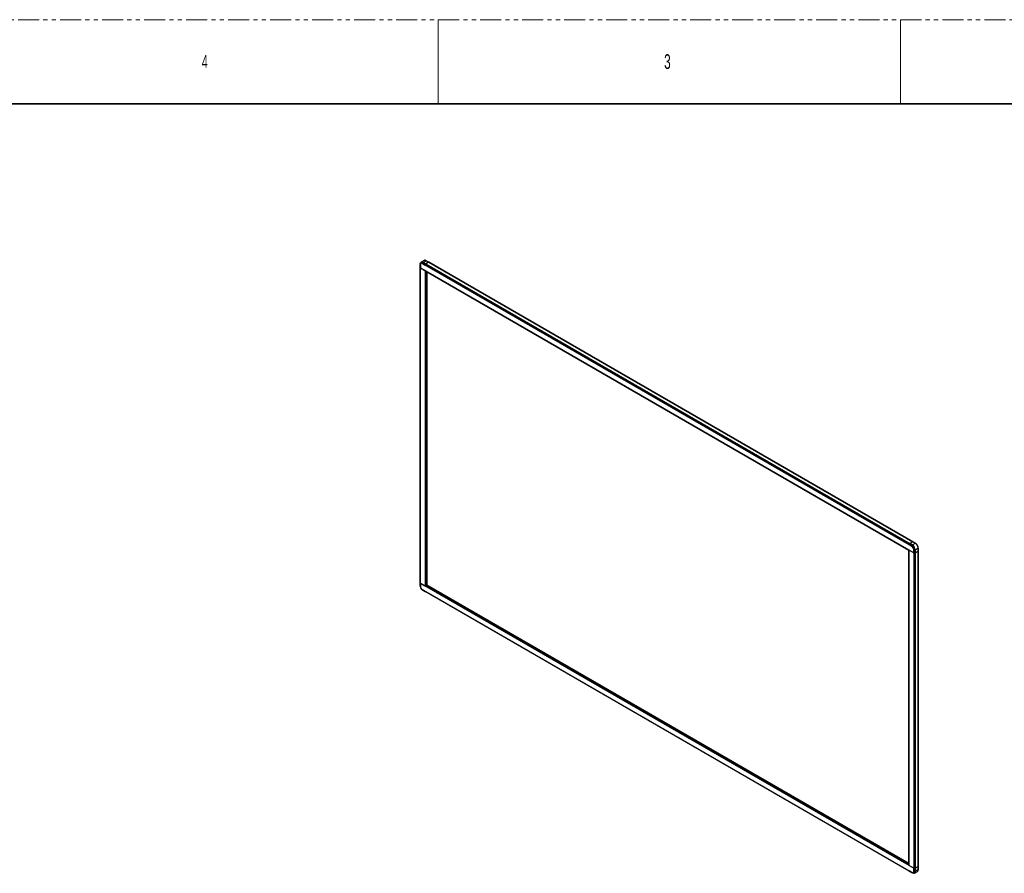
# Model space of a CAD drawing. Header units: millimetres. Extents: x 0 to 1118, y 0 to 864.
# Tile 88 of 256: x 572 to 870, y 606 to 864. Entities that reach past the tile are written whole.
import ezdxf

# ---------------------------------------------------------------- set-up
doc = ezdxf.new("R2010")
doc.units = ezdxf.units.MM
doc.linetypes.add('PHANTOM', pattern=[12.7, 6.35, -1.27, 1.27, -1.27, 1.27, -1.27])
doc.styles.add('SLDTEXTSTYLE4', font='TXT', dxfattribs={"width": 0.6})

msp = doc.modelspace()

# ---------------------------------------------------------------- linework, layer by layer
at = {"color": 7, "linetype": 'PHANTOM', "lineweight": 18}
msp.add_line((0, 863.6), (1117.6, 863.6), dxfattribs=at)
at = {"color": 7, "linetype": 'Continuous', "lineweight": 18}
for p, q in [((698.5, 863.6), (698.5, 838.2)), ((838.2, 863.6), (838.2, 838.2))]:
    msp.add_line(p, q, dxfattribs=at)
at = {"color": 7, "linetype": 'Continuous', "lineweight": 35}
msp.add_line((12.7, 838.2), (1104.9, 838.2), dxfattribs=at)
at = {"color": 7, "linetype": 'Continuous', "lineweight": 25}
for p, q in [((693.0742, 789.7585), (693.0742, 789.5663)), ((693.0742, 789.5663), (693.0742, 788.6477)), ((693.0816, 788.6375), (693.0816, 789.5561)), ((693.1007, 789.5451), (693.1007, 788.6264)), ((693.1096, 789.5399), (693.1096, 788.6213)), ((693.3682, 789.9894), (693.2934, 789.9463)), ((694.2218, 790.8286), (693.3275, 790.3124)), ((693.7371, 789.9347), (694.5326, 789.4755)), ((694.5326, 789.4533), (693.7371, 789.9126)), ((693.7371, 789.9023), (694.5415, 789.438)), ((693.7423, 789.9521), (693.9087, 790.2404)), ((694.5378, 789.4929), (693.7423, 789.9521)), ((693.9087, 790.2404), (694.7042, 789.7812)), ((693.9212, 790.2536), (694.8155, 790.7698)), ((694.7167, 789.7944), (693.9212, 790.2536)), ((694.5326, 789.4533), (694.5326, 789.4755)), ((694.7042, 789.7812), (694.5378, 789.4929)), ((694.5415, 789.438), (694.5434, 789.479)), ((694.5415, 789.4788), (840.8652, 705.008)), ((694.5434, 789.479), (694.7191, 789.7833)), ((695.611, 790.3106), (694.7167, 789.7944)), ((694.7183, 789.785), (841.042, 705.3141)), ((695.6198, 790.3055), (694.7191, 789.7855)), ((694.8155, 790.7698), (695.611, 790.3106)), ((695.6422, 790.3137), (694.8467, 790.7729)), ((695.6198, 790.3055), (841.9435, 705.8346)), ((841.9748, 705.8377), (695.6511, 790.3086)), ((693.0742, 788.6477), (693.0742, 788.6375)), ((693.0742, 788.6375), (693.0742, 693.3333)), ((693.0816, 788.6375), (693.1007, 788.6264)), ((693.0816, 693.3231), (693.0816, 788.6273)), ((694.5049, 787.8057), (693.0816, 788.6273)), ((693.1007, 788.6264), (693.1096, 788.6315)), ((693.1096, 788.6213), (694.496, 787.821)), ((694.496, 787.821), (840.9107, 703.2976)), ((694.5326, 787.7845), (694.5326, 692.4906)), ((694.5715, 787.7625), (694.7612, 787.5799)), ((694.7612, 787.5799), (694.7612, 692.6072)), ((840.7979, 703.2747), (694.7612, 787.5799)), ((694.7811, 787.5647), (840.7945, 703.273)), ((694.8582, 692.6641), (694.8582, 787.5202)), ((695.0859, 787.3887), (695.0859, 692.7947)), ((841.9435, 705.8346), (841.0428, 705.3124)), ((841.9524, 705.8295), (841.0581, 705.3133)), ((841.9524, 705.8295), (842.7479, 705.3703)), ((842.7791, 705.3734), (841.9836, 705.8326)), ((840.7947, 703.2732), (840.7947, 608.3266)), ((840.8611, 703.3113), (840.7979, 703.2747)), ((840.7979, 608.302), (840.7979, 703.2747)), ((840.8652, 704.9671), (840.8652, 705.007)), ((840.874, 704.9722), (840.8652, 704.9671)), ((841.6695, 704.5028), (840.8652, 704.9671)), ((841.0428, 705.3124), (840.8671, 705.0081)), ((840.874, 704.9944), (841.6695, 704.5352)), ((840.874, 704.9944), (840.874, 704.9722)), ((841.6695, 704.513), (840.874, 704.9722)), ((840.874, 608.0095), (840.874, 703.3034)), ((840.8792, 705.0118), (841.0456, 705.3001)), ((841.6747, 704.5526), (840.8792, 705.0118)), ((840.9018, 703.2925), (842.3251, 702.4708)), ((842.2971, 702.4972), (840.9107, 703.2976)), ((841.0456, 705.3001), (841.8411, 704.8408)), ((841.8536, 704.854), (841.0581, 705.3133)), ((841.8411, 704.8408), (841.6747, 704.5526)), ((842.7479, 705.3703), (841.8536, 704.854)), ((842.2971, 703.4158), (842.2971, 702.4972)), ((842.2971, 702.4972), (842.3059, 702.5023)), ((842.3059, 702.4921), (842.3059, 703.4107)), ((842.3059, 702.4921), (842.3251, 702.481)), ((842.3251, 703.3996), (842.3251, 702.481)), ((842.3251, 702.4708), (842.3251, 607.1666)), ((842.3428, 703.3954), (842.6756, 703.3954)), ((842.3428, 702.4768), (842.3428, 703.3954)), ((842.6756, 702.4768), (842.3428, 702.4768)), ((842.3428, 702.4666), (842.6756, 702.4666)), ((842.3428, 607.1624), (842.3428, 702.4666)), ((842.6756, 703.3954), (842.6756, 702.4768)), ((842.6756, 702.4666), (842.6756, 607.1624)), ((842.6933, 703.3996), (843.5876, 703.9159)), ((842.6933, 702.481), (842.6933, 703.3996)), ((843.5876, 702.9973), (842.6933, 702.481)), ((842.6933, 702.4708), (843.5876, 702.9871)), ((842.6933, 607.1666), (842.6933, 702.4708)), ((843.5876, 703.9159), (843.5876, 702.9973)), ((843.5876, 702.9871), (843.5876, 607.6829)), ((843.6059, 703.0228), (843.6059, 703.9414)), ((843.6059, 607.7084), (843.6059, 703.0126)), ((693.0742, 693.3333), (693.0742, 693.3231)), ((693.0742, 693.3231), (693.0742, 692.4045)), ((694.5049, 692.5015), (693.0816, 693.3231)), ((693.0816, 692.3943), (693.0816, 693.3129)), ((693.1007, 693.3018), (693.0816, 693.3129)), ((693.1007, 693.3018), (693.1096, 693.3069)), ((693.1007, 693.3018), (693.1007, 692.3832)), ((693.1096, 693.2967), (693.1184, 693.3018)), ((693.1096, 692.3781), (693.1096, 693.2967)), ((693.1096, 693.2967), (694.496, 692.4964)), ((693.7371, 691.2912), (694.5415, 690.8268)), ((693.7371, 691.281), (694.5326, 690.8217)), ((694.5326, 690.7996), (693.7371, 691.2588)), ((693.7423, 691.2473), (694.5378, 690.7881)), ((693.9087, 691.1512), (693.7423, 691.2473)), ((694.7042, 690.692), (693.9087, 691.1512)), ((840.9107, 607.973), (694.496, 692.4964)), ((694.5326, 690.8217), (694.5415, 690.8268)), ((694.5326, 690.7996), (694.5326, 690.8217)), ((694.5378, 690.7881), (694.7042, 690.692)), ((694.5415, 690.8268), (694.5415, 690.7869)), ((840.8652, 606.3151), (694.5415, 690.786)), ((694.5715, 692.4976), (694.5836, 692.5047)), ((694.5847, 692.5053), (694.7612, 692.6072)), ((840.8704, 606.3121), (694.7183, 690.6839)), ((694.7612, 692.6072), (840.7979, 608.302)), ((694.8251, 692.6441), (694.8685, 692.6692)), ((694.8508, 692.659), (694.8251, 692.6441)), ((694.8685, 692.6692), (840.7947, 608.4278)), ((695.0859, 692.7947), (840.7947, 608.6788)), ((843.6141, 611.2975), (843.6848, 611.3383)), ((843.6141, 611.2975), (843.6141, 606.9122)), ((843.6848, 606.9531), (843.6848, 611.3383)), ((840.8611, 608.0464), (840.7979, 608.302)), ((840.9018, 607.9883), (842.3251, 607.1666)), ((842.2971, 607.1726), (840.9107, 607.973)), ((842.6933, 607.1666), (843.5876, 607.6829)), ((843.5876, 607.6727), (842.6933, 607.1564)), ((843.5876, 607.6727), (843.5876, 606.7541)), ((843.6059, 606.7796), (843.6059, 607.6982)), ((841.6695, 605.8916), (840.8652, 606.3559)), ((840.8652, 606.3559), (840.8671, 606.3172)), ((840.874, 606.3406), (840.874, 606.3185)), ((840.874, 606.3406), (841.6695, 605.8814)), ((841.6695, 605.8592), (840.874, 606.3185)), ((841.042, 606.213), (840.8792, 606.307)), ((840.8792, 606.307), (841.6747, 605.8478)), ((841.0456, 606.2109), (840.8792, 606.307)), ((841.8411, 605.7517), (841.0456, 606.2109)), ((841.6747, 605.8478), (841.8411, 605.7517)), ((842.1133, 605.8477), (842.188, 605.8908)), ((842.3059, 607.1777), (842.2971, 607.1726)), ((842.2971, 606.254), (842.2971, 607.1726)), ((842.3059, 607.1675), (842.3148, 607.1726)), ((842.3251, 607.1564), (842.3059, 607.1675)), ((842.3059, 606.2489), (842.3059, 607.1675)), ((842.3251, 607.1564), (842.3251, 606.2378)), ((842.6756, 607.1624), (842.3428, 607.1624)), ((842.3428, 607.1522), (842.6756, 607.1522)), ((842.3428, 606.2336), (842.3428, 607.1522)), ((842.6756, 606.2336), (842.3428, 606.2336)), ((842.4473, 605.6941), (843.3416, 606.2104)), ((842.6756, 607.1522), (842.6756, 606.2336)), ((842.6933, 606.2378), (842.6933, 607.1564)), ((843.5876, 606.7541), (842.6933, 606.2378)), ((843.6141, 606.9122), (843.6059, 606.7921)), ((843.6848, 606.9531), (843.6141, 606.9122))]:
    msp.add_line(p, q, dxfattribs=at)
at = {"color": 8, "linetype": 'Continuous', "lineweight": 25}
for p, q in [((693.1007, 789.5451), (693.1096, 789.5502)), ((693.7371, 789.9023), (693.746, 789.9075)), ((694.5049, 787.8057), (694.5093, 787.8082)), ((694.8251, 787.5393), (694.8251, 692.6441)), ((694.8508, 787.5245), (694.8508, 692.659)), ((840.9018, 703.2925), (840.9062, 703.295)), ((841.6783, 704.5079), (841.6695, 704.5028)), ((842.2971, 703.4158), (842.3059, 703.4209)), ((693.1096, 692.3883), (693.1007, 692.3832)), ((693.7371, 691.281), (693.746, 691.2861)), ((694.5049, 692.5015), (694.496, 692.4964)), ((694.8251, 692.6441), (840.7947, 608.3777)), ((840.9195, 607.9781), (840.9107, 607.973)), ((841.6784, 605.8865), (841.6695, 605.8814)), ((842.3059, 606.2591), (842.2971, 606.254))]:
    msp.add_line(p, q, dxfattribs=at)
at = {"color": 7, "linetype": 'Continuous', "lineweight": 25, "flags": 128}
for points in [[(693.0742, 789.7585), (693.0903, 789.9372), (693.1378, 790.0906), (693.2149, 790.2127), (693.3187, 790.2988), (693.4451, 790.3456), (693.5894, 790.3514), (693.7459, 790.3159), (693.9087, 790.2404)], [(693.9212, 790.2536), (693.7574, 790.3295), (693.5999, 790.3653), (693.4547, 790.3595), (693.3275, 790.3124), (693.2231, 790.2257), (693.1757, 790.1605)], [(843.6059, 611.3778), (843.609, 611.3602), (843.6141, 611.2975)], [(842.6756, 606.2336), (842.6596, 606.0549), (842.6121, 605.9015), (842.535, 605.7794), (842.4312, 605.6933), (842.3048, 605.6464), (842.1605, 605.6407), (842.0039, 605.6762), (841.8411, 605.7517)], [(842.2635, 605.6397), (842.3201, 605.647), (842.4474, 605.6942), (842.5518, 605.7808), (842.6294, 605.9037), (842.6772, 606.058), (842.6933, 606.2378)]]:
    msp.add_lwpolyline(points, dxfattribs=at)
at = {"color": 7, "linetype": 'Continuous', "lineweight": 25}
for centre, radius, start, end in [((693.4815, 789.6324), 0.4126, 50.796715, 189.214037), ((693.0867, 789.5676), 0.0126, 185.694799, 245.625342), ((693.4812, 789.621), 0.4049, 50.796715, 189.214037), ((693.4887, 789.608), 0.393, 50.796715, 189.214037), ((693.4922, 789.602), 0.3876, 50.796715, 189.214037), ((693.7732, 789.9335), 0.0361, 148.856272, 178.043501), ((693.9403, 790.223), 0.0361, 121.954672, 151.144391), ((694.5687, 789.4743), 0.0361, 148.856272, 178.043501), ((694.7358, 789.7638), 0.0361, 121.954672, 151.144391), ((695.6286, 790.2874), 0.0291, 52.383895, 127.327621), ((695.6381, 790.2799), 0.0314, 65.692881, 125.617577), ((693.0867, 788.649), 0.0126, 185.694799, 245.625342), ((693.0867, 788.6388), 0.0126, 185.694799, 245.625342), ((694.4308, 787.6798), 0.1461, 45.771361, 59.510784), ((841.9612, 705.8114), 0.0291, 52.383895, 127.327621), ((841.9707, 705.8039), 0.0314, 65.692881, 125.617577), ((840.9101, 704.9932), 0.0361, 148.856272, 178.043501), ((840.8552, 703.2143), 0.0911, 59.213852, 78.059949), ((841.0772, 705.2827), 0.0361, 121.954672, 151.144391), ((841.7056, 704.5339), 0.0361, 148.856272, 178.043501), ((840.9018, 703.3349), 1.4248, 2.605478, 57.394522), ((840.9242, 703.3479), 1.3831, 2.605478, 57.394522), ((840.9346, 703.3538), 1.3639, 2.605478, 57.394522), ((840.8923, 703.3294), 1.452, 2.605478, 57.394522), ((841.8727, 704.8234), 0.0361, 121.954672, 151.144391), ((840.8638, 703.313), 1.8137, 2.605478, 57.394522), ((840.8703, 703.3167), 1.825, 2.605478, 57.394522), ((842.3421, 703.4315), 0.0361, 241.959761, 271.144097), ((842.3421, 702.5129), 0.0361, 241.959761, 271.144097), ((842.3421, 702.5027), 0.0361, 241.959761, 271.144097), ((842.6764, 703.4315), 0.0361, 268.855903, 298.040239), ((842.6764, 702.5129), 0.0361, 268.855903, 298.040239), ((842.6764, 702.5027), 0.0361, 268.855903, 298.040239), ((841.7645, 703.8329), 1.825, 2.605478, 57.394522), ((843.5746, 703.0259), 0.0314, 294.374658, 354.305201), ((843.5771, 703.0135), 0.0285, 291.633978, 8.362566), ((693.0867, 693.3346), 0.0126, 185.694799, 245.625342), ((693.0867, 693.3244), 0.0126, 185.694799, 245.625342), ((693.0867, 692.4058), 0.0126, 185.694799, 245.625342), ((694.5247, 692.4705), 1.452, 182.605478, 237.394522), ((694.5049, 692.4591), 1.4248, 182.605478, 237.394522), ((694.4824, 692.4461), 1.3831, 182.605478, 237.394522), ((694.4721, 692.4401), 1.3639, 182.605478, 237.394522), ((693.7497, 691.2576), 0.0126, 174.379621, 234.301961), ((694.5515, 692.5797), 0.0911, 239.213852, 258.059949), ((694.5452, 690.7983), 0.0126, 174.379621, 234.301961), ((843.1373, 611.3179), 0.5478, 2.132232, 31.212594), ((840.9759, 608.1142), 0.1461, 225.771361, 239.510784), ((843.5746, 607.7115), 0.0314, 294.374658, 354.305201), ((843.5771, 607.6991), 0.0285, 291.633978, 8.362564), ((840.8866, 606.3172), 0.0126, 174.379621, 234.301961), ((841.9145, 606.192), 0.3876, 230.796715, 9.214037), ((841.918, 606.186), 0.393, 230.796715, 9.214037), ((841.9255, 606.173), 0.4049, 230.796715, 9.214037), ((841.6821, 605.858), 0.0126, 174.379621, 234.301961), ((841.9355, 606.1675), 0.4126, 230.796715, 9.214037), ((842.3421, 607.1985), 0.0361, 241.959761, 271.144097), ((842.3421, 607.1883), 0.0361, 241.959761, 271.144097), ((842.3421, 606.2697), 0.0361, 241.959761, 271.144097), ((842.6764, 607.1985), 0.0361, 268.855903, 298.040239), ((842.6764, 607.1883), 0.0361, 268.855903, 298.040239), ((842.6764, 606.2697), 0.0361, 268.855903, 298.040239), ((843.0646, 606.926), 0.6208, 329.524314, 2.499263)]:
    msp.add_arc(centre, radius, start, end, dxfattribs=at)
at = {"color": 8, "linetype": 'Continuous', "lineweight": 25}
for centre, radius, start, end in [((694.4676, 790.2843), 0.5973, 54.382423, 114.307119), ((694.8338, 790.7443), 0.0314, 65.692881, 125.617577), ((842.7662, 705.3447), 0.0314, 65.70768, 125.616288), ((843.576, 703.9435), 0.03, 292.737669, 355.957253), ((843.0227, 606.6821), 0.5694, 304.056351, 7.25583), ((843.5746, 606.7827), 0.0314, 294.374658, 354.305201)]:
    msp.add_arc(centre, radius, start, end, dxfattribs=at)
at = {"color": 7, "linetype": 'Continuous', "lineweight": 25}
for points, knots in [([(694.8467, 790.7729), (694.8191, 790.7879), (694.7389, 790.8314), (694.606, 790.8776), (694.4547, 790.8955), (694.3236, 790.8799), (694.2537, 790.8417), (694.224, 790.8255)], [0, 0, 0, 0, 0.12405643, 0.35998741, 0.59577124, 0.8282909, 1, 1, 1, 1]), ([(694.496, 787.821), (694.5021, 787.8173), (694.5141, 787.8101), (694.5333, 787.796), (694.5528, 787.78), (694.5651, 787.7684), (694.5715, 787.7625)], [0, 0, 0, 0, 0.24978459, 0.49177763, 0.73802857, 1, 1, 1, 1]), ([(694.5847, 787.7497), (694.5769, 787.7565), (694.5612, 787.7703), (694.5422, 787.7797), (694.5326, 787.7845)], [0, 0, 0, 0, 0.49446285, 1, 1, 1, 1]), ([(694.7612, 787.5799), (694.7669, 787.5748), (694.7775, 787.5653), (694.7947, 787.5567), (694.8114, 787.5544), (694.8205, 787.5584), (694.8251, 787.5604)], [0, 0, 0, 0, 0.29674463, 0.5461195, 0.77057563, 1, 1, 1, 1]), ([(694.7612, 787.5799), (694.7668, 787.5746), (694.7731, 787.5687), (694.7805, 787.5652), (694.7812, 787.5649)], [0, 0, 0, 0, 0.898075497, 1, 1, 1, 1]), ([(840.7946, 703.2732), (840.7945, 703.2731), (840.7941, 703.2726), (840.7961, 703.2737), (840.7979, 703.2747)], [0, 0, 0, 0, 0.10182474, 1, 1, 1, 1]), ([(840.874, 703.3034), (840.8708, 703.306), (840.8645, 703.3112), (840.8593, 703.3095), (840.8567, 703.3087)], [0, 0, 0, 0, 0.50553715, 1, 1, 1, 1]), ([(840.8611, 703.3113), (840.8635, 703.3122), (840.8681, 703.3139), (840.8794, 703.3122), (840.8935, 703.307), (840.9049, 703.3008), (840.9107, 703.2976)], [0, 0, 0, 0, 0.26197143, 0.50822237, 0.75021541, 1, 1, 1, 1]), ([(843.3673, 704.7464), (843.3549, 704.7696), (843.3084, 704.8564), (843.2074, 704.9943), (843.0691, 705.1519), (842.9242, 705.2814), (842.8256, 705.3439), (842.7791, 705.3734)], [0, 0, 0, 0, 0.08548008, 0.31987682, 0.554508, 0.78962249, 1, 1, 1, 1]), ([(843.6059, 703.9414), (843.6051, 703.9736), (843.6027, 704.0667), (843.5769, 704.2304), (843.5194, 704.4289), (843.4491, 704.6041), (843.3902, 704.7066), (843.3673, 704.7464)], [0, 0, 0, 0, 0.12699609, 0.36748155, 0.60776566, 0.84770098, 1, 1, 1, 1]), ([(694.5715, 692.4976), (694.5651, 692.4944), (694.5528, 692.4882), (694.5333, 692.4853), (694.5141, 692.4875), (694.5021, 692.4934), (694.496, 692.4964)], [0, 0, 0, 0, 0.261971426, 0.508222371, 0.750215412, 1, 1, 1, 1]), ([(694.5326, 692.4906), (694.5422, 692.4917), (694.5612, 692.4937), (694.5769, 692.5015), (694.5847, 692.5053)], [0, 0, 0, 0, 0.50553715, 1, 1, 1, 1]), ([(694.8251, 692.6441), (694.8205, 692.6414), (694.8114, 692.6362), (694.7947, 692.6266), (694.7775, 692.6166), (694.7669, 692.6105), (694.7612, 692.6072)], [0, 0, 0, 0, 0.22942437, 0.4538805, 0.70325537, 1, 1, 1, 1]), ([(694.8251, 692.6441), (694.8202, 692.6411), (694.8104, 692.6352), (694.794, 692.6252), (694.777, 692.6162), (694.7669, 692.6105), (694.7612, 692.6072)], [0, 0, 0, 0, 0.24475346, 0.48644763, 0.70481493, 1, 1, 1, 1]), ([(694.8508, 692.6589), (694.8533, 692.6604), (694.8576, 692.6629), (694.8601, 692.6643), (694.8593, 692.6639), (694.8576, 692.6629), (694.8547, 692.6612), (694.8522, 692.6597), (694.8508, 692.659)], [0, 0, 0, 0, 0.316569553, 0.560956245, 0.667374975, 0.771388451, 0.88015926, 1, 1, 1, 1]), ([(840.7979, 608.302), (840.7964, 608.3094), (840.7938, 608.3225), (840.7944, 608.3409), (840.8002, 608.3572), (840.8087, 608.3638), (840.813, 608.3671)], [0, 0, 0, 0, 0.2951494, 0.51355159, 0.75522711, 1, 1, 1, 1]), ([(840.8567, 608.0643), (840.8593, 608.0545), (840.8645, 608.0346), (840.8708, 608.0179), (840.874, 608.0095)], [0, 0, 0, 0, 0.49446285, 1, 1, 1, 1]), ([(840.9107, 607.973), (840.9049, 607.9768), (840.8935, 607.9844), (840.8794, 608.0015), (840.8681, 608.0222), (840.8635, 608.0382), (840.8611, 608.0464)], [0, 0, 0, 0, 0.24978459, 0.49177763, 0.73802857, 1, 1, 1, 1]), ([(843.3394, 606.2134), (843.3493, 606.2179), (843.3995, 606.2401), (843.4697, 606.3145), (843.5443, 606.4322), (843.5902, 606.5766), (843.605, 606.6972), (843.6057, 606.7668), (843.6059, 606.7796)], [0, 0, 0, 0, 0.055096, 0.27781019, 0.50068784, 0.72765063, 0.95020191, 1, 1, 1, 1])]:
    msp.add_open_spline(points, degree=3, knots=knots, dxfattribs=at)

# ---------------------------------------------------------------- texts
at = {"color": 7, "linetype": 'Continuous', "lineweight": 0, "attachment_point": 1, "style": 'SLDTEXTSTYLE4'}
for s, insert, char_height in [('4', (627.0625, 852.9292), 3.9688), ('3', (766.7942, 853.1727), 4.445)]:
    msp.add_mtext(s, dxfattribs=dict(at, insert=insert, char_height=char_height))

doc.saveas('drawing.dxf')
